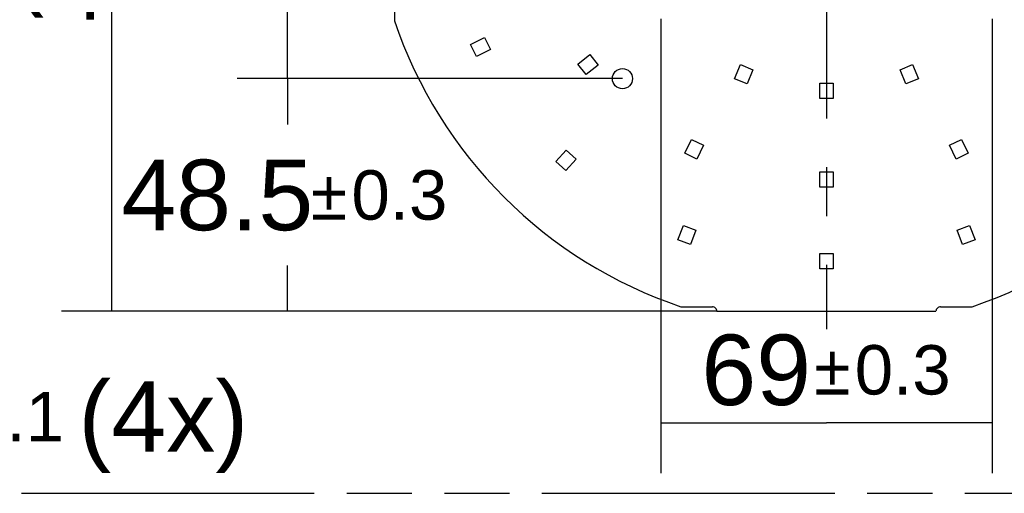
# Model space of a CAD drawing. Header units: millimetres. Extents: x 0 to 210, y 0 to 297.
# Tile 16 of 29: x 97 to 126, y 133 to 147. Entities that reach past the tile are written whole.
import ezdxf
from ezdxf.enums import TextEntityAlignment as Align

# ---------------------------------------------------------------- set-up
doc = ezdxf.new("R2010")
doc.units = ezdxf.units.MM
doc.header["$LTSCALE"] = 19.36
doc.linetypes.add('CENTER', pattern=[0.6, 0.375, -0.075, 0.075, -0.075])
doc.linetypes.add('PHANTOM', pattern=[0.8, 0.45, -0.05, 0.1, -0.05, 0.1, -0.05])
doc.layers.get('0').update_dxf_attribs({"linetype": 'CONTINUOUS'})
for name, color, linetype in [('DEFAULT_3', 7, 'PHANTOM'), ('Z_DIM_2D', 7, 'CONTINUOUS'), ('Z_START_DATUMS', 7, 'CONTINUOUS')]:
    doc.layers.add(name, color=color, linetype=linetype)
doc.styles.add('TEXTSTYLE_3', font='helveticaneueltw1g-ltcn.otf')
doc.styles.add('TEXTSTYLE_4', font='gdt', dxfattribs={"width": 0.7})
doc.dimstyles.new('DIMSTYLE_3', dxfattribs={"dimtxt": 2.1, "dimasz": 3.5, "dimexe": 1.5, "dimexo": 0, "dimgap": 0.525, "dimtad": 1, "dimlfac": 7.000007, "dimdsep": 46, "dimtxsty": 'TEXTSTYLE_3', "dimblk": '_FILLED', "dimblk1": '_FILLED', "dimblk2": '_FILLED', "dimcen": 0.09, "dimclrt": 5, "dimazin": 2, "dimtol": 1, "dimtp": 0.3, "dimtm": 0.3, "dimtfac": 1, "dimtofl": 0, "dimtmove": 0, "dimatfit": 3, "dimldrblk": '_FILLED', "dimfxl": 0, "dimtolj": 1, "dimarcsym": 0})
doc.dimstyles.new('DIMSTYLE_4', dxfattribs={"dimtxt": 2.1, "dimasz": 3.5, "dimexe": 1.5, "dimexo": 0, "dimtad": 1, "dimlfac": 7.000007, "dimdsep": 46, "dimtxsty": 'TEXTSTYLE_3', "dimblk": '_FILLED', "dimblk1": '_FILLED', "dimblk2": '_FILLED', "dimcen": 0.09, "dimclrt": 5, "dimazin": 2, "dimtol": 1, "dimtp": 0.1, "dimtm": 0.1, "dimtfac": 1, "dimtofl": 0, "dimtmove": 0, "dimatfit": 1, "dimldrblk": '_FILLED', "dimfxl": 0, "dimtolj": 1, "dimarcsym": 0})
doc.dimstyles.new('DIMSTYLE_5', dxfattribs={"dimtxt": 2.1, "dimasz": 3.5, "dimexe": 1.5, "dimexo": 0, "dimtad": 1, "dimlfac": 7.000007, "dimdsep": 46, "dimtxsty": 'TEXTSTYLE_3', "dimblk": '_FILLED', "dimblk1": '_FILLED', "dimblk2": '_FILLED', "dimcen": 0.09, "dimclrt": 5, "dimazin": 2, "dimtol": 1, "dimtp": 1, "dimtm": 1, "dimtfac": 1, "dimtofl": 0, "dimtmove": 0, "dimatfit": 3, "dimldrblk": '_FILLED', "dimfxl": 0, "dimtolj": 1, "dimarcsym": 0})
doc.dimstyles.new('DIMSTYLE_6', dxfattribs={"dimtxt": 2.1, "dimasz": 3.5, "dimexe": 1.5, "dimexo": 0, "dimgap": 0.525, "dimtad": 1, "dimlfac": 7.000007, "dimdsep": 46, "dimtxsty": 'TEXTSTYLE_3', "dimblk": '_FILLED', "dimblk1": '_FILLED', "dimblk2": '_FILLED', "dimcen": 0.09, "dimclrt": 5, "dimazin": 2, "dimtol": 1, "dimtp": 0.2, "dimtm": 0.2, "dimtfac": 1, "dimtofl": 0, "dimtmove": 0, "dimatfit": 3, "dimldrblk": '_FILLED', "dimfxl": 0, "dimtolj": 1, "dimarcsym": 0})
doc.dimstyles.new('DIMSTYLE_7', dxfattribs={"dimtxt": 2.1, "dimasz": 3.5, "dimexe": 1.5, "dimexo": 0, "dimgap": 0.525, "dimtad": 1, "dimlfac": 7.000007, "dimdsep": 46, "dimtxsty": 'TEXTSTYLE_3', "dimblk": '_FILLED', "dimblk1": '_FILLED', "dimblk2": '_FILLED', "dimcen": 0.09, "dimclrt": 5, "dimazin": 2, "dimtol": 1, "dimtp": 0.4, "dimtm": 0.4, "dimtfac": 1, "dimtofl": 0, "dimtmove": 0, "dimatfit": 3, "dimldrblk": '_FILLED', "dimfxl": 0, "dimtolj": 1, "dimarcsym": 0})
doc.dimstyles.new('DIMSTYLE_8', dxfattribs={"dimtxt": 2.1, "dimasz": 3.5, "dimexe": 1.5, "dimexo": 0, "dimgap": 1.05, "dimtad": 1, "dimlfac": 7.000007, "dimdsep": 46, "dimtxsty": 'TEXTSTYLE_3', "dimblk": '_FILLED', "dimblk1": '_FILLED', "dimblk2": '_FILLED', "dimcen": 0.09, "dimclrt": 5, "dimazin": 2, "dimtol": 1, "dimtp": 0.3, "dimtm": 0.3, "dimtfac": 1, "dimtofl": 0, "dimtmove": 0, "dimatfit": 3, "dimldrblk": '_FILLED', "dimfxl": 0, "dimtolj": 1, "dimarcsym": 0})

# ---------------------------------------------------------------- blocks, each defined once
blk = doc.blocks.new('*D8')
at = {"layer": 'Z_DIM_2D', "color": 2, "linetype": 'Continuous', "transparency": 16777216}
for p, q in [((115.618, 146.815), (115.618, 133.283)), ((125.475, 146.815), (125.475, 133.283)), ((115.618, 134.783), (120.546, 134.783)), ((125.475, 134.783), (120.546, 134.783))]:
    blk.add_line(p, q, dxfattribs=at)
at = {"layer": 'Z_DIM_2D', "color": 5, "linetype": 'Continuous', "transparency": 16777216}
for s, height, style, p in [('69', 2.1, 'TEXTSTYLE_3', (118.455, 135.308)), ('`', 1.47, 'TEXTSTYLE_4', (120.722, 135.623)), ('0.3', 1.47, 'TEXTSTYLE_3', (122.814, 135.623))]:
    blk.add_text(s, height=height, dxfattribs=dict(at, style=style)).set_placement(p, align=Align.CENTER)
blk = doc.blocks.new('_FILLED')
at = {"color": 0, "linetype": 'ByBlock'}
blk.add_solid([(0, 0), (-1, 0.125), (-1, -0.125)], dxfattribs=at)
blk = doc.blocks.new('_NONE')
blk = doc.blocks.new('*D10')
at = {"layer": 'Z_DIM_2D', "color": 2, "linetype": 'Continuous', "transparency": 16777216}
blk.add_line((131.738, 143.424), (141.113, 136.994), dxfattribs=at)
at = {"layer": 'Z_DIM_2D', "color": 2, "linetype": 'Continuous', "transparency": 16777216, "xscale": 3.5, "yscale": 3.5, "zscale": 3.5, "rotation": 145.5547264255}
blk.add_blockref('_FILLED', (131.738, 143.424), dxfattribs=at)
at = {"layer": 'Z_DIM_2D', "color": 5, "linetype": 'Continuous', "transparency": 16777216}
for s, height, style, p in [('R', 2.1, 'TEXTSTYLE_3', (135.64, 141.385)), ('95', 2.1, 'TEXTSTYLE_3', (136.855, 140.551)), ('`', 1.47, 'TEXTSTYLE_4', (139.359, 139.216)), ('1', 1.47, 'TEXTSTYLE_3', (140.773, 138.246))]:
    blk.add_text(s, height=height, rotation=-34.4453, dxfattribs=dict(at, style=style)).set_placement(p)
blk = doc.blocks.new('*D14')
at = {"layer": 'Z_DIM_2D', "color": 2, "linetype": 'Continuous', "transparency": 16777216}
for p, q in [((114.175, 157.172), (103.014, 157.172)), ((104.514, 157.172), (104.514, 151.1)), ((104.514, 145.029), (104.514, 151.1)), ((114.175, 145.029), (103.014, 145.029))]:
    blk.add_line(p, q, dxfattribs=at)
at = {"layer": 'Z_DIM_2D', "color": 5, "linetype": 'Continuous', "transparency": 16777216}
for s, height, style, p in [('0.2', 1.47, 'TEXTSTYLE_3', (103.674, 153.368)), ('`', 1.47, 'TEXTSTYLE_4', (103.674, 151.277)), ('85', 2.1, 'TEXTSTYLE_3', (103.989, 149.009))]:
    blk.add_text(s, height=height, rotation=90, dxfattribs=dict(at, style=style)).set_placement(p, align=Align.CENTER)
blk = doc.blocks.new('*D15')
at = {"layer": 'Z_DIM_2D', "color": 2, "linetype": 'Continuous', "transparency": 16777216}
for p, q in [((114.475, 145.029), (103.014, 145.029)), ((104.514, 145.029), (104.514, 143.665)), ((104.514, 138.1), (104.514, 139.465)), ((117.288, 138.1), (103.014, 138.1))]:
    blk.add_line(p, q, dxfattribs=at)
at = {"layer": 'Z_DIM_2D', "color": 5, "linetype": 'Continuous', "transparency": 16777216}
for s, height, style, p in [('48.5', 2.1, 'TEXTSTYLE_3', (102.422, 140.515)), ('`', 1.47, 'TEXTSTYLE_4', (105.748, 140.83)), ('0.3', 1.47, 'TEXTSTYLE_3', (107.84, 140.83))]:
    blk.add_text(s, height=height, dxfattribs=dict(at, style=style)).set_placement(p, align=Align.CENTER)
blk = doc.blocks.new('*D16')
at = {"layer": 'Z_DIM_2D', "color": 2, "linetype": 'Continuous', "transparency": 16777216}
for p, q in [((117.289, 164.1), (97.783, 164.1)), ((99.283, 164.1), (99.283, 151.1)), ((99.283, 138.1), (99.283, 151.1)), ((117.288, 138.1), (97.783, 138.1))]:
    blk.add_line(p, q, dxfattribs=at)
at = {"layer": 'Z_DIM_2D', "color": 5, "linetype": 'Continuous', "transparency": 16777216}
for s, height, style, p in [('0.4', 1.47, 'TEXTSTYLE_3', (98.443, 154.074)), ('`', 1.47, 'TEXTSTYLE_4', (98.443, 151.982)), ('182', 2.1, 'TEXTSTYLE_3', (98.758, 149.009))]:
    blk.add_text(s, height=height, rotation=90, dxfattribs=dict(at, style=style)).set_placement(p, align=Align.CENTER)
blk = doc.blocks.new('*D24')
at = {"layer": 'Z_DIM_2D', "color": 2, "linetype": 'Continuous', "transparency": 16777216}
for p, q in [((80.957, 144.707), (81.965, 134.966)), ((81.965, 134.966), (85.915, 134.966))]:
    blk.add_line(p, q, dxfattribs=at)
at = {"layer": 'Z_DIM_2D', "color": 2, "linetype": 'Continuous', "transparency": 16777216, "xscale": 3.5, "yscale": 3.5, "zscale": 3.5, "rotation": 95.91022950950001}
blk.add_blockref('_FILLED', (80.957, 144.707), dxfattribs=at)
at = {"layer": 'Z_DIM_2D', "color": 5, "linetype": 'Continuous', "transparency": 16777216}
for s, height, style, p in [(' (4x)', 2.1, 'TEXTSTYLE_3', (97.475, 133.916)), ('4.2', 2.1, 'TEXTSTYLE_3', (89.765, 133.916)), ('`', 1.47, 'TEXTSTYLE_4', (93.291, 134.231)), ('0.1', 1.47, 'TEXTSTYLE_3', (95.006, 134.231)), ('n', 2.1, 'TEXTSTYLE_4', (86.965, 133.916))]:
    blk.add_text(s, height=height, dxfattribs=dict(at, style=style)).set_placement(p)

msp = doc.modelspace()

# ---------------------------------------------------------------- linework, layer by layer
at = {"color": 7, "linetype": 'Continuous'}
for p, q in [((107.689, 147.7004), (107.689, 146.7556)), ((109.958, 146.049), (110.3672, 146.2528)), ((110.3672, 146.2528), (110.5455, 145.8947)), ((110.1363, 145.6909), (109.958, 146.049)), ((110.5455, 145.8947), (110.1363, 145.6909)), ((113.1464, 145.4609), (113.504, 145.7457)), ((113.504, 145.7457), (113.7532, 145.4328)), ((113.3956, 145.148), (113.1464, 145.4609)), ((113.7532, 145.4328), (113.3956, 145.148)), ((117.8132, 145.0241), (117.9882, 145.4465)), ((117.9882, 145.4465), (118.3577, 145.2933)), ((122.7346, 145.2933), (123.1041, 145.4464)), ((123.1041, 145.4464), (123.2791, 145.0241)), ((118.1827, 144.871), (117.8132, 145.0241)), ((118.3577, 145.2933), (118.1827, 144.871)), ((122.9096, 144.871), (122.7346, 145.2933)), ((123.2791, 145.0241), (122.9096, 144.871)), ((120.3462, 144.8977), (120.7462, 144.8977)), ((120.3462, 144.4406), (120.3462, 144.8977)), ((120.7462, 144.8977), (120.7462, 144.4406)), ((120.7462, 144.4406), (120.3462, 144.4406)), ((116.3311, 142.8054), (116.5294, 143.2172)), ((116.5294, 143.2172), (116.8898, 143.0437)), ((116.8898, 143.0437), (116.6915, 142.6318)), ((124.2025, 143.0437), (124.5629, 143.2172)), ((124.4008, 142.6318), (124.2025, 143.0437)), ((124.5629, 143.2172), (124.7612, 142.8053)), ((112.498, 142.5639), (112.8059, 142.9018)), ((112.8059, 142.9018), (113.1015, 142.6324)), ((116.6915, 142.6318), (116.3311, 142.8054)), ((124.7612, 142.8053), (124.4008, 142.6318)), ((112.7936, 142.2945), (112.498, 142.5639)), ((113.1015, 142.6324), (112.7936, 142.2945)), ((120.3462, 142.2549), (120.7462, 142.2549)), ((120.3462, 141.7977), (120.3462, 142.2549)), ((120.7462, 142.2549), (120.7462, 141.7977)), ((120.7462, 141.7977), (120.3462, 141.7977)), ((116.1235, 140.2331), (116.2886, 140.6594)), ((116.2886, 140.6594), (116.6616, 140.5149)), ((124.4307, 140.5149), (124.8037, 140.6594)), ((124.8037, 140.6594), (124.9688, 140.2331)), ((116.6616, 140.5149), (116.4965, 140.0886)), ((124.5958, 140.0886), (124.4307, 140.5149)), ((116.4965, 140.0886), (116.1235, 140.2331)), ((124.9688, 140.2331), (124.5958, 140.0886)), ((120.3462, 139.8263), (120.7462, 139.8263)), ((120.3462, 139.3691), (120.3462, 139.8263)), ((120.7462, 139.8263), (120.7462, 139.3691)), ((120.7462, 139.3691), (120.3462, 139.3691)), ((116.2162, 138.2383), (117.1503, 138.2383)), ((117.2882, 138.1004), (123.8033, 138.1004)), ((123.9412, 138.2383), (124.8761, 138.2383))]:
    msp.add_line(p, q, dxfattribs=at)
msp.add_circle((114.4747, 145.029), 0.3, dxfattribs=at)
for centre, radius, start, end in [((120.5462, 151.1004), 13.5714, 198.67172, 251.3944), ((120.5462, 151.1004), 13.5714, 288.6056, 341.32933), ((117.1503, 138.1004), 0.1379, 359.99995, 90), ((123.9412, 138.1004), 0.1379, 90, 180.00005)]:
    msp.add_arc(centre, radius, start, end, dxfattribs=at)
at = {"layer": 'DEFAULT_3', "color": 91, "linetype": 'PHANTOM', "true_color": 0x80ff80}
msp.add_line((50.1286, 132.68), (150.1286, 132.68), dxfattribs=at)
at = {"layer": 'Z_START_DATUMS', "color": 7, "linetype": 'CENTER'}
msp.add_line((120.5462, 151.1004), (120.5462, 137.5659), dxfattribs=at)

# ---------------------------------------------------------------- dimensions: what is measured, and where the dimension line sits
at = {"layer": 'Z_DIM_2D', "color": 2, "linetype": 'Continuous'}
for base, p1, p2, angle, dimstyle, override, picture, middle in [((99.2831, 138.1004), (117.289, 164.1004), (117.2882, 138.1004), 270, 'DIMSTYLE_7', {"dimblk1": 'NONE', "dimblk2": 'NONE', "dimsah": 1}, '*D16', (99.2831, 151.1004)), ((104.5138, 145.029), (114.1747, 157.1718), (114.1747, 145.029), 270, 'DIMSTYLE_6', {"dimblk1": 'NONE', "dimblk2": 'NONE', "dimsah": 1}, '*D14', (104.5138, 151.1004)), ((115.6176, 134.7831), (125.4747, 146.8147), (115.6176, 146.8147), 180, 'DIMSTYLE_3', {"dimblk1": 'NONE', "dimblk2": 'NONE', "dimsah": 1}, '*D8', (120.5462, 134.7831)), ((104.5138, 145.029), (117.2882, 138.1004), (114.4747, 145.029), 90, 'DIMSTYLE_8', {"dimtad": 0, "dimtih": 1, "dimtoh": 1, "dimblk1": 'NONE', "dimblk2": 'NONE', "dimsah": 1}, '*D15', (104.5138, 141.5647))]:
    dim = msp.add_linear_dim(base=base, p1=p1, p2=p2, angle=angle, dimstyle=dimstyle, override=override, dxfattribs=at)
    dim.commit()
    dim.dimension.update_dxf_attribs({"geometry": picture, "text_midpoint": middle, "dimtype": 160})
dim = msp.add_radius_dim(center=(120.5462, 151.1004), mpoint=(131.7381, 143.4242), text='R<>', dimstyle='DIMSTYLE_5', override={"dimpost": '<>'}, dxfattribs=at)
dim.commit()
dim.dimension.update_dxf_attribs({"geometry": '*D10', "text_midpoint": (139.0295, 140.4018), "dimtype": 164})
dim = msp.add_diameter_dim_2p(p1=(80.9567, 144.7066), p2=(80.8949, 145.3034), text='%%c<> (4x)', dimstyle='DIMSTYLE_4', override={"dimtad": 0, "dimtih": 1, "dimtoh": 1, "dimpost": '<>'}, dxfattribs=at)
dim.commit()
dim.dimension.update_dxf_attribs({"geometry": '*D24', "text_midpoint": (94.4726, 134.9658), "dimtype": 163})

doc.saveas('drawing.dxf')
